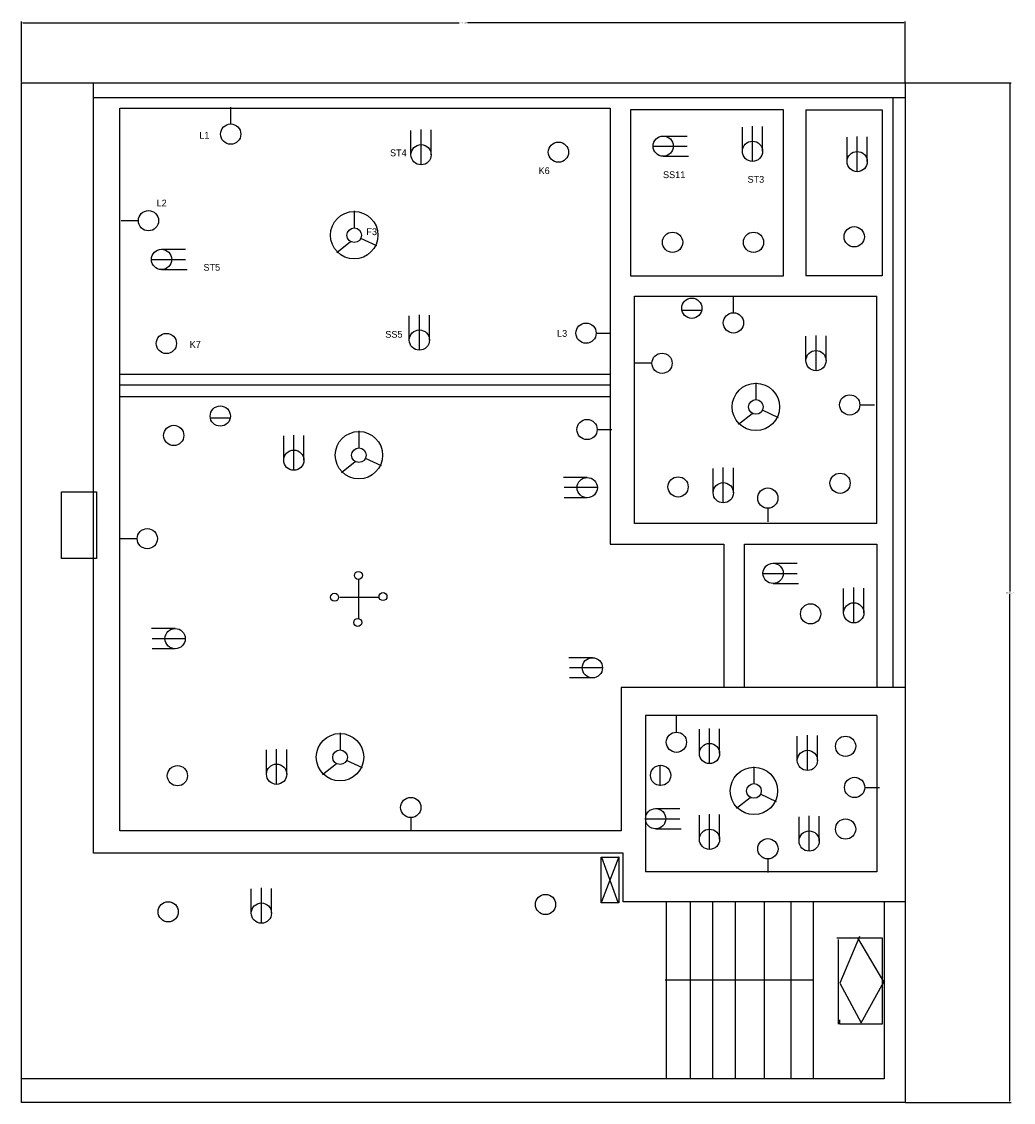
# Model space of a CAD drawing. Header units: inches. Extents: x -189 to 616, y 42 to 248.
# Tile 2 of 3: x 260 to 406, y 88 to 247. Entities that reach past the tile are written whole.
import ezdxf

# ---------------------------------------------------------------- set-up
doc = ezdxf.new("R2010")
doc.units = ezdxf.units.IN
doc.header["$MEASUREMENT"] = 0
doc.dimstyles.get("Standard").update_dxf_attribs({"dimtxt": 0.18, "dimasz": 0.18, "dimexe": 0.18, "dimexo": 0.0625, "dimgap": 0.09, "dimtad": 0, "dimtih": 1, "dimtoh": 1, "dimdec": 4, "dimzin": 0, "dimdsep": 46, "dimtxsty": 'Standard', "dimcen": 0.09, "dimadec": 0, "dimazin": 0, "dimtfac": 1, "dimtdec": 4, "dimtofl": 0, "dimtmove": 0, "dimatfit": 3, "dimfxl": 1, "dimtolj": 1, "dimtzin": 0, "dimarcsym": 0})

# ---------------------------------------------------------------- blocks, each defined once
blk = doc.blocks.new('A$C28AF0B61')
blk.add_circle((1.49, 1.49), 1.49)
blk = doc.blocks.new('*D10')
at = {"color": 0, "lineweight": -2}
for p, q in [((259.95, 238.44), (259.95, 247.36)), ((260.13, 247.18), (324.33, 247.18)), ((389.77, 247.18), (325.56, 247.18)), ((389.95, 238.44), (389.95, 247.36))]:
    blk.add_line(p, q, dxfattribs=at)
at = {"color": 0}
for points in [[(260.13, 247.21), (260.13, 247.15), (259.95, 247.18)], [(389.77, 247.21), (389.77, 247.15), (389.95, 247.18)]]:
    blk.add_solid(points, dxfattribs=at)
at = {"layer": 'Defpoints', "color": 0}
for p in [(389.95, 247.18), (259.95, 238.37), (389.95, 238.37)]:
    blk.add_point(p, dxfattribs=at)
at = {"color": 0, "insert": (324.95, 247.18), "char_height": 0.18, "attachment_point": 5}
blk.add_mtext('\\A1;130.0000', dxfattribs=at)
blk = doc.blocks.new('*D11')
at = {"color": 0, "lineweight": -2}
for p, q in [((390.01, 238.37), (405.53, 238.37)), ((405.35, 238.19), (405.35, 163.55)), ((405.35, 88.55), (405.35, 163.19)), ((390.01, 88.37), (405.53, 88.37))]:
    blk.add_line(p, q, dxfattribs=at)
at = {"color": 0}
for points in [[(405.32, 238.19), (405.38, 238.19), (405.35, 238.37)], [(405.32, 88.55), (405.38, 88.55), (405.35, 88.37)]]:
    blk.add_solid(points, dxfattribs=at)
at = {"layer": 'Defpoints', "color": 0}
for p in [(389.95, 238.37), (389.95, 88.37), (405.35, 88.37)]:
    blk.add_point(p, dxfattribs=at)
at = {"color": 0, "insert": (405.35, 163.37), "char_height": 0.18, "attachment_point": 5}
blk.add_mtext('\\A1;150.0000', dxfattribs=at)

msp = doc.modelspace()

# ---------------------------------------------------------------- linework, layer by layer
for p, q in [((259.94945, 238.37318), (389.94945, 238.37318)), ((259.94945, 88.37318), (259.94945, 238.37318)), ((270.54409, 125.01284), (270.54409, 238.37318)), ((389.94945, 238.37318), (389.94945, 88.37318)), ((270.54409, 236.21999), (389.94945, 236.21999)), ((388.10504, 236.21999), (388.10504, 149.40605)), ((274.38458, 128.30181), (274.38458, 234.64526)), ((274.38458, 234.64526), (346.53103, 234.64526)), ((290.71074, 232.30291), (290.71074, 234.76554)), ((346.53103, 234.64526), (346.53103, 170.51029)), ((349.54856, 234.37118), (349.54856, 209.97796)), ((372.04289, 234.37118), (349.54856, 234.37118)), ((372.04289, 209.97796), (372.04289, 234.37118)), ((375.33474, 234.37118), (386.5819, 234.37118)), ((375.33474, 234.37118), (375.33474, 209.97796)), ((386.5819, 234.37118), (386.5819, 209.97796)), ((317.23273, 227.78283), (317.23273, 231.35611)), ((318.72093, 226.29463), (318.72093, 231.48695)), ((320.20913, 227.78283), (320.20913, 231.42153)), ((365.98984, 228.28764), (365.98984, 231.86092)), ((367.47804, 226.79944), (367.47804, 231.99176)), ((368.96624, 228.28764), (368.96624, 231.92634)), ((352.85321, 229.04486), (357.87824, 229.04486)), ((354.34141, 230.53306), (357.87824, 230.53306)), ((381.40012, 226.7732), (381.40012, 230.34648)), ((382.88832, 225.285), (382.88832, 230.47732)), ((384.37652, 226.7732), (384.37652, 230.4119)), ((354.34141, 227.55666), (358.08762, 227.55666)), ((308.93837, 216.94182), (308.93837, 219.50854)), ((277.12359, 218.07457), (274.61107, 218.07457)), ((308.35004, 214.94837), (306.30969, 213.33734)), ((309.78872, 215.50474), (312.15073, 214.40867)), ((280.53944, 213.86618), (284.07628, 213.86618)), ((279.05124, 212.37798), (284.07628, 212.37798)), ((280.53944, 210.88978), (284.28566, 210.88978)), ((349.54856, 209.97796), (372.04289, 209.97796)), ((386.5819, 209.97796), (375.33474, 209.97796)), ((350.0972, 173.52518), (350.0972, 206.96307)), ((350.0972, 206.96307), (385.75894, 206.96307)), ((364.67755, 204.5303), (364.67755, 206.99292)), ((385.75894, 173.52518), (385.75894, 206.96307)), ((316.9801, 200.52293), (316.9801, 204.09621)), ((318.4683, 199.03473), (318.4683, 204.22705)), ((319.9565, 200.52293), (319.9565, 204.16163)), ((357.12855, 204.93338), (359.97375, 204.93338)), ((344.47602, 201.53298), (346.62935, 201.53298)), ((375.33706, 197.49405), (375.33706, 201.06733)), ((376.82526, 196.00585), (376.82526, 201.19817)), ((378.31346, 197.49405), (378.31346, 201.13275)), ((352.68263, 197.10046), (350.17012, 197.10046)), ((346.53103, 195.45167), (274.38458, 195.45167)), ((368.03455, 191.6776), (368.03455, 194.24433)), ((274.38458, 193.92988), (346.53103, 193.92988)), ((346.53103, 192.1627), (274.38458, 192.1627)), ((383.26879, 190.9736), (385.42211, 190.9736)), ((367.44622, 189.68415), (365.40587, 188.07312)), ((368.8849, 190.24053), (371.24691, 189.14445)), ((287.7535, 189.07182), (290.5987, 189.07182)), ((298.50565, 182.84325), (298.50565, 186.41653)), ((299.99385, 181.35505), (299.99385, 186.54737)), ((301.48205, 182.84325), (301.48205, 186.48195)), ((309.62833, 184.57817), (309.62833, 187.1449)), ((344.62077, 187.35738), (346.77409, 187.35738)), ((310.47868, 183.1411), (312.8407, 182.04502)), ((309.04001, 182.58472), (306.99966, 180.9737)), ((361.69517, 178.05875), (361.69517, 181.63203)), ((363.18337, 176.57055), (363.18337, 181.76287)), ((364.67157, 178.05875), (364.67157, 181.69745)), ((343.16563, 180.29252), (339.68835, 180.29252)), ((344.65383, 178.80432), (339.79304, 178.80432)), ((343.16563, 177.31612), (339.79304, 177.31612)), ((369.73377, 175.77942), (369.73377, 173.79208)), ((385.75894, 173.52518), (350.0972, 173.52518)), ((276.9556, 171.29935), (274.44308, 171.29935)), ((346.53103, 170.51029), (363.26461, 170.51029)), ((363.26461, 170.51029), (363.26461, 149.40605)), ((366.28214, 149.40605), (366.28214, 170.51029)), ((366.28214, 170.51029), (385.75894, 170.51029)), ((385.75894, 170.51029), (385.75894, 149.40605)), ((370.50957, 167.68385), (374.04641, 167.68385)), ((309.50539, 165.41521), (309.50539, 159.46166)), ((369.02137, 166.19565), (374.04641, 166.19565)), ((370.50957, 164.70745), (374.25578, 164.70745)), ((380.89486, 160.3903), (380.89486, 163.96357)), ((382.38306, 158.9021), (382.38306, 164.09442)), ((383.87126, 160.3903), (383.87126, 164.02899)), ((306.77022, 162.68244), (312.43593, 162.68244)), ((282.52852, 158.07836), (279.05124, 158.07836)), ((284.01672, 156.59016), (279.15593, 156.59016)), ((282.52852, 155.10196), (279.15593, 155.10196)), ((343.92359, 153.78699), (340.44631, 153.78699)), ((345.41179, 152.29879), (340.551, 152.29879)), ((343.92359, 150.81059), (340.551, 150.81059)), ((389.94945, 149.40605), (348.17695, 149.40605)), ((348.17695, 149.40605), (348.17695, 128.30181)), ((385.75894, 145.29484), (351.74313, 145.29484)), ((351.74313, 145.29484), (351.74313, 122.27203)), ((356.28535, 142.83681), (356.28535, 145.29944)), ((385.75894, 145.29484), (385.75894, 122.27203)), ((359.67415, 139.69296), (359.67415, 143.26624)), ((361.16235, 138.20476), (361.16235, 143.39708)), ((362.65055, 139.69296), (362.65055, 143.33166)), ((306.84913, 140.14987), (306.84913, 142.71659)), ((374.07392, 138.68334), (374.07392, 142.25662)), ((375.56212, 137.19514), (375.56212, 142.38746)), ((377.05032, 138.68334), (377.05032, 142.32204)), ((295.9791, 136.64791), (295.9791, 140.22119)), ((297.4673, 135.15971), (297.4673, 140.35203)), ((298.9555, 136.64791), (298.9555, 140.28661)), ((307.69948, 138.71279), (310.0615, 137.61672)), ((306.26081, 138.15642), (304.22046, 136.54539)), ((353.8371, 137.90446), (353.8371, 134.9475)), ((367.75043, 135.18794), (367.75043, 137.75467)), ((368.60078, 133.75087), (370.96279, 132.65479)), ((383.99253, 134.70512), (386.14586, 134.70512)), ((367.1621, 133.19449), (365.12175, 131.58346)), ((353.23133, 131.58972), (356.76817, 131.58972)), ((359.67415, 127.07264), (359.67415, 130.64592)), ((361.16235, 125.58444), (361.16235, 130.77676)), ((362.65055, 127.07264), (362.65055, 130.71134)), ((374.32655, 126.82023), (374.32655, 130.39351)), ((375.81475, 125.33203), (375.81475, 130.52435)), ((377.30295, 126.82023), (377.30295, 130.45893)), ((317.20116, 130.26524), (317.20116, 128.27791)), ((351.74313, 130.10152), (356.76817, 130.10152)), ((348.17695, 128.30181), (274.38458, 128.30181)), ((353.23133, 128.61332), (356.97754, 128.61332)), ((348.45128, 125.01284), (270.54409, 125.01284)), ((347.79904, 124.49527), (345.26631, 117.8866)), ((345.26631, 124.42496), (347.65833, 117.81629)), ((348.45128, 117.88673), (348.45128, 125.01284)), ((369.74509, 124.18998), (369.74509, 122.20265)), ((385.75894, 122.27203), (351.74313, 122.27203)), ((293.73837, 116.21916), (293.73837, 119.79244)), ((295.22657, 114.73096), (295.22657, 119.92328)), ((296.71477, 116.21916), (296.71477, 119.85786)), ((389.94945, 117.88673), (348.45128, 117.88673)), ((354.76066, 117.88673), (354.76066, 91.84903)), ((358.32683, 117.88673), (358.32683, 91.84903)), ((361.61869, 117.88673), (361.61869, 91.84903)), ((364.91054, 117.88673), (364.91054, 91.84903)), ((369.20036, 117.88673), (369.20036, 91.84903)), ((373.14017, 117.88673), (373.14017, 91.84903)), ((376.43202, 117.88673), (376.43202, 91.84903)), ((386.85623, 117.88673), (386.85623, 91.84903)), ((379.88077, 112.57277), (386.57122, 112.57277)), ((380.10378, 112.34995), (380.10378, 99.87204)), ((383.22599, 112.79559), (380.3268, 105.88818)), ((386.79423, 106.111), (383.00298, 112.57277)), ((386.57122, 112.57277), (386.57122, 99.87204)), ((376.38942, 106.36422), (354.63274, 106.36422)), ((380.3268, 105.88818), (383.44901, 100.09486)), ((383.44901, 100.09486), (386.79423, 106.111)), ((380.3268, 99.87204), (380.3268, 100.5405)), ((386.57122, 99.87204), (380.3268, 99.87204)), ((386.85623, 91.84903), (259.94945, 91.84903)), ((389.94945, 88.37318), (259.94945, 88.37318))]:
    msp.add_line(p, q)
for points in [[(265.82656, 178.195), (270.94877, 178.195), (270.94877, 168.38422), (265.82656, 168.38422)], [(345.21829, 124.44031), (347.83715, 124.44031), (347.83715, 117.75229), (345.21829, 117.75229)]]:
    msp.add_lwpolyline(points, close=True)
for centre, radius in [((318.72093, 227.78283), 1.4882), ((338.93029, 228.15738), 1.4882), ((367.47804, 228.28764), 1.4882), ((382.88832, 226.7732), 1.4882), ((308.88238, 215.94359), 3.48705), ((308.88238, 215.94359), 1.07926), ((355.72105, 214.89887), 1.4882), ((367.63708, 214.89887), 1.4882), ((318.4683, 200.52293), 1.4882), ((281.24587, 200.01687), 1.4882), ((376.82526, 197.49405), 1.4882), ((367.97855, 190.67937), 3.48705), ((367.97855, 190.67937), 1.07926), ((282.32915, 186.48777), 1.4882), ((309.57234, 183.57994), 3.48705), ((309.57234, 183.57994), 1.07926), ((299.99385, 182.84325), 1.4882), ((356.53351, 178.91148), 1.4882), ((380.36557, 179.45264), 1.4882), ((363.18337, 178.05875), 1.4882), ((309.50518, 165.90361), 0.586), ((305.98864, 162.68134), 0.586), ((313.11962, 162.77894), 0.586), ((376.03247, 160.24133), 1.4882), ((382.38306, 160.3903), 1.4882), ((309.4076, 158.97257), 0.586), ((306.79314, 139.15163), 3.48705), ((381.17802, 140.75944), 1.4882), ((306.79314, 139.15163), 1.07926), ((361.16235, 139.69296), 1.4882), ((375.56212, 138.68334), 1.4882), ((282.87079, 136.43013), 1.4882), ((297.4673, 136.64791), 1.4882), ((367.69444, 134.18971), 3.48705), ((367.69444, 134.18971), 1.07926), ((381.17802, 128.58325), 1.4882), ((361.16235, 127.07264), 1.4882), ((375.81475, 126.82023), 1.4882), ((281.51669, 116.40707), 1.4882), ((295.22657, 116.21916), 1.4882), ((337.03455, 117.48939), 1.4882)]:
    msp.add_circle(centre, radius)

# ---------------------------------------------------------------- block references
for p in [(289.22254, 229.32651), (352.85321, 227.55666), (277.12359, 216.58637), (380.95832, 214.22242), (279.05124, 210.88978), (357.06513, 203.7095), (363.18935, 201.55389), (341.49962, 200.04478), (352.68263, 195.61226), (380.29239, 189.4854), (287.69008, 187.84793), (341.64437, 185.86918), (341.67743, 177.31612), (368.24557, 175.77942), (276.9556, 169.81115), (369.02137, 164.70745), (281.04032, 155.10196), (342.43539, 150.81059), (354.79715, 139.86041), (352.47468, 134.9929), (381.01613, 133.21692), (315.71296, 130.26524), (351.74313, 128.61332), (368.25689, 124.18998)]:
    msp.add_blockref('A$C28AF0B61', p)

# ---------------------------------------------------------------- texts
at = {"char_height": 1, "attachment_point": 1}
for s, insert, width in [('L1', (286.09917, 231.14348), 0.1738769), ('ST4', (314.15122, 228.56235), 1.7487911), ('SS11', (354.32221, 225.3392), 0.4053993), ('ST3', (366.75445, 224.664), 0.6756655), ('L2', (279.81035, 221.16944), 0.9459319), ('F3', (310.67954, 216.95077), 0.1585567), ('L3', (338.72839, 201.9938), 0.1351332), ('K7', (284.67514, 200.37333), 0.1351332), ('SS5', (313.4585, 201.85876), 0.9459319)]:
    msp.add_mtext(s, dxfattribs=dict(at, insert=insert, width=width))
for s, insert in [('K6', (336.01111, 225.94098)), ('ST5', (286.70214, 211.71666))]:
    msp.add_mtext(s, dxfattribs=dict(at, insert=insert))

# ---------------------------------------------------------------- dimensions: what is measured, and where the dimension line sits
dim = msp.add_linear_dim(base=(389.94945, 247.18403), p1=(259.94945, 238.37318), p2=(389.94945, 238.37318), dimstyle='Standard')
dim.commit()
dim.dimension.update_dxf_attribs({"geometry": '*D10', "text_midpoint": (324.94945, 247.18403)})
dim = msp.add_linear_dim(base=(405.35475, 88.37318), p1=(389.94945, 238.37318), p2=(389.94945, 88.37318), angle=90, dimstyle='Standard')
dim.commit()
dim.dimension.update_dxf_attribs({"geometry": '*D11', "text_midpoint": (405.35475, 163.37318)})

doc.saveas('drawing.dxf')
